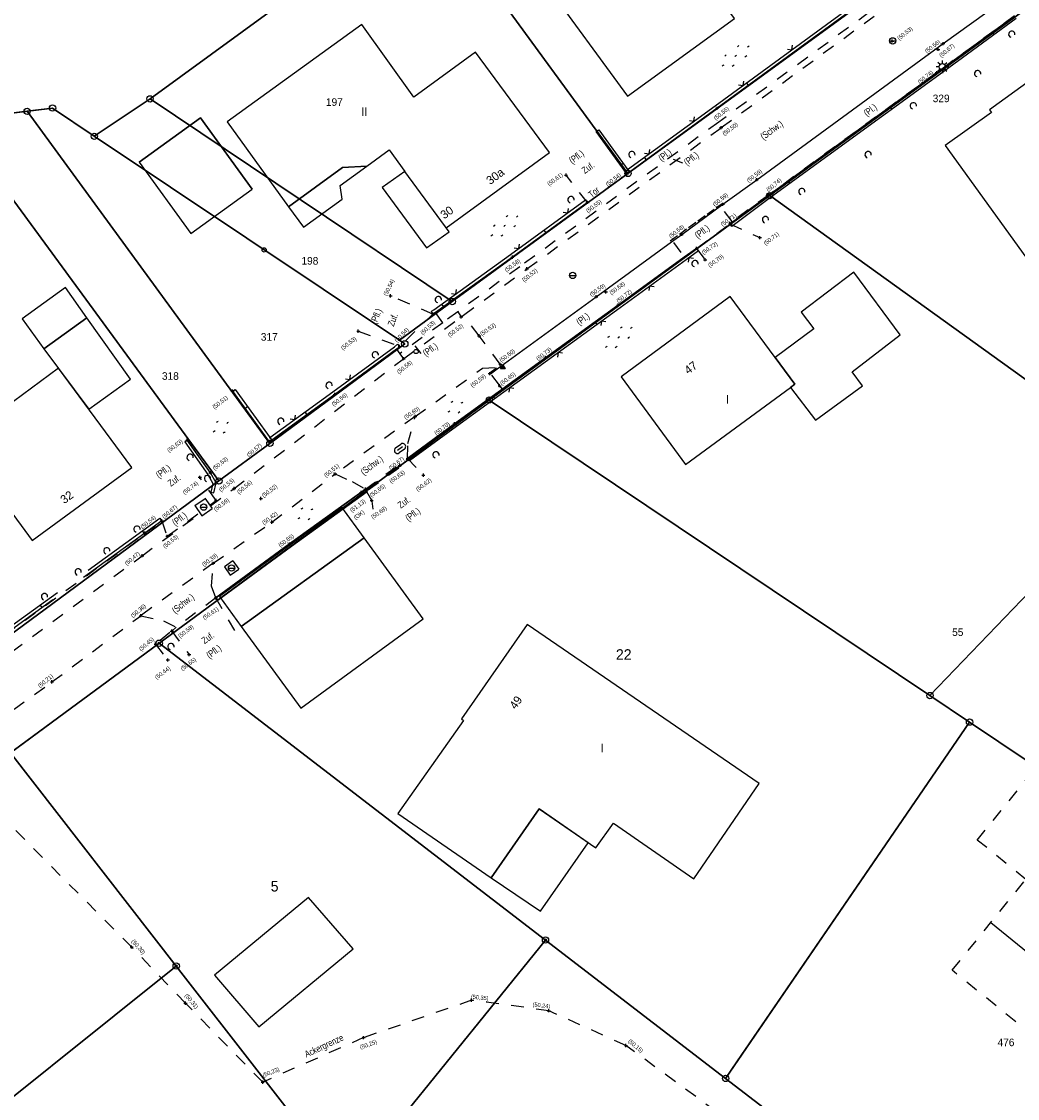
# Model space of a CAD drawing. Extents: x 2408905 to 4819478, y 5786105 to 11573663.
# Tile 28 of 39: x 2409934 to 2410013, y 5786926 to 5787012. Entities that reach past the tile are written whole.
import ezdxf

# ---------------------------------------------------------------- set-up
doc = ezdxf.new("R2010")
doc.units = 0
for name, pattern in [('DASHED_28', [9, 6, -3]), ('DASHED_61', [0.9, 0.7, -0.2]), ('DASHED_70', [2, 1, -1])]:
    doc.linetypes.add(name, pattern=pattern)
for name, color, linetype in [('10', 7, 'Continuous'), ('108', 109, 'Continuous'), ('109', 110, 'Continuous'), ('K100-FLST_GRENZEN', 40, 'Continuous'), ('K105-FLST_NUMMERN', 40, 'Continuous'), ('K125-GEB_LINIEN', 40, 'Continuous'), ('K130-GEB_TEXTE', 40, 'Continuous'), ('K140-EINGER_GEBFL', 40, 'Continuous'), ('K142-EINGER_GEBSYMB', 40, 'Continuous'), ('K145-VERM_PKTE', 7, 'Continuous'), ('STRKAT-TEXTE', 7, 'Continuous'), ('TOP-HOEHENI', 7, 'Continuous'), ('TOP-LINIEN', 7, 'Continuous'), ('TOP-SYMB-STRASSE', 32, 'Continuous'), ('TOP-SYMBOLE', 7, 'Continuous'), ('TOP-TEXTE', 7, 'Continuous')]:
    doc.layers.add(name, color=color, linetype=linetype)
doc.styles.add('SIMPLEX', font='CONTINUOUS')

# ---------------------------------------------------------------- blocks, each defined once
blk = doc.blocks.new('128')
at = {"color": 250, "linetype": 'Continuous'}
blk.add_circle((0, 0), 0.5, dxfattribs=at)
blk = doc.blocks.new('GRENZSTEIN')
at = {"color": 7, "linetype": 'Continuous'}
blk.add_circle((0, 0), 0.75, dxfattribs=at)
blk = doc.blocks.new('251')
at = {"color": 40, "linetype": 'Continuous'}
blk.add_circle((0, 0), 0.175, dxfattribs=at)
blk = doc.blocks.new('1733')
at = {"color": 250, "linetype": 'Continuous'}
blk.add_circle((0, 0), 0.5, dxfattribs=at)
at = {"layer": 'TOP-SYMB-STRASSE', "color": 250}
blk.add_polyline3d([(-0.5, 0, 0), (0.5, 0, 0)], dxfattribs=at)
blk = doc.blocks.new('1702')
at = {"layer": 'TOP-SYMB-STRASSE', "color": 250}
for points in [[(-0.375, -0.215, 0), (0, 0.43, 0), (0.375, -0.215, 0), (-0.375, -0.215, 0)], [(-0.356, -0.215, 0), (0.009, 0.414, 0)], [(0.067, 0.314, 0), (-0.241, -0.215, 0)], [(-0.125, -0.215, 0), (0.125, 0.215, 0)], [(0.183, 0.116, 0), (-0.009, -0.215, 0)], [(0.106, -0.215, 0), (0.241, 0.016, 0)], [(0.299, -0.083, 0), (0.222, -0.215, 0)], [(0.338, -0.215, 0), (0.356, -0.183, 0)]]:
    blk.add_polyline3d(points, dxfattribs=at)
blk = doc.blocks.new('1701')
at = {"color": 30, "linetype": 'Continuous'}
blk.add_circle((0, 0), 0.5, dxfattribs=at)
at = {"layer": 'TOP-SYMB-STRASSE', "color": 30}
for points in [[(-0.5, 0, 0), (-1, 0, 0)], [(-0.355, 0.355, 0), (-0.705, 0.705, 0)], [(0, 0.5, 0), (0, 1, 0)], [(0.355, 0.355, 0), (0.705, 0.705, 0)], [(0.5, 0, 0), (1, 0, 0)], [(-0.355, -0.355, 0), (-0.705, -0.705, 0)], [(0, -0.5, 0), (0, -1, 0)], [(0.355, -0.355, 0), (0.705, -0.705, 0)]]:
    blk.add_polyline3d(points, dxfattribs=at)
blk = doc.blocks.new('168')
at = {"color": 250, "linetype": 'Continuous'}
blk.add_arc((0, 0.001), 1, 318.61027, 221.38965, dxfattribs=at)
blk = doc.blocks.new('179')
at = {"layer": 'TOP-SYMBOLE', "color": 111}
for points in [[(-4, -0.25, 0), (-4, 0.25, 0)], [(-3.5, -0.25, 0), (-3.5, 0.25, 0)], [(-0.25, 2.75, 0), (-0.25, 3.25, 0)], [(0.25, 2.75, 0), (0.25, 3.25, 0)], [(3.5, -0.25, 0), (3.5, 0.25, 0)], [(4, -0.25, 0), (4, 0.25, 0)], [(-0.25, -3.25, 0), (-0.25, -2.75, 0)], [(0.25, -3.25, 0), (0.25, -2.75, 0)]]:
    blk.add_polyline3d(points, dxfattribs=at)
blk = doc.blocks.new('1710')
at = {"color": 123, "linetype": 'Continuous'}
for centre, start, end in [((-0.375, 0), 90, 270), ((0.375, 0), 270, 90)]:
    blk.add_arc(centre, 0.375, start, end, dxfattribs=at)
at = {"layer": 'TOP-SYMB-STRASSE', "color": 123}
for points in [[(-0.375, 0.375, 0), (0.375, 0.375, 0)], [(-0.375, 0, 0), (0.375, 0, 0)], [(0.375, -0.375, 0), (-0.375, -0.375, 0)]]:
    blk.add_polyline3d(points, dxfattribs=at)
blk = doc.blocks.new('1783')
at = {"layer": 'TOP-SYMBOLE', "color": 250}
blk.add_polyline3d([(-1, 1, 0), (0, 0, 0), (1, 1, 0)], dxfattribs=at)
blk = doc.blocks.new('178')
at = {"layer": 'TOP-SYMBOLE', "color": 111}
for points in [[(-7.75, -0.25, 0), (-7.75, 0.25, 0)], [(-7.25, -0.25, 0), (-7.25, 0.25, 0)], [(-4, 2.75, 0), (-4, 3.25, 0)], [(-3.5, 2.75, 0), (-3.5, 3.25, 0)], [(-0.25, -0.25, 0), (-0.25, 0.25, 0)], [(0.25, -0.25, 0), (0.25, 0.25, 0)], [(3.5, 2.75, 0), (3.5, 3.25, 0)], [(4, 2.75, 0), (4, 3.25, 0)], [(7.25, -0.25, 0), (7.25, 0.25, 0)], [(7.75, -0.25, 0), (7.75, 0.25, 0)], [(-4, -3.25, 0), (-4, -2.75, 0)], [(-3.5, -3.25, 0), (-3.5, -2.75, 0)], [(3.5, -3.25, 0), (3.5, -2.75, 0)], [(4, -3.25, 0), (4, -2.75, 0)]]:
    blk.add_polyline3d(points, dxfattribs=at)
blk = doc.blocks.new('247')
at = {"layer": 'TOP-HOEHENI', "color": 250}
for points in [[(-0.375, 0, 0), (0.375, 0, 0)], [(0, -0.375, 0), (0, 0.375, 0)]]:
    blk.add_polyline3d(points, dxfattribs=at)
blk = doc.blocks.new('1')
at = {"linetype": 'Continuous'}
blk.add_circle((0, 0), 0.25, dxfattribs=at)

msp = doc.modelspace()

# ---------------------------------------------------------------- linework, layer by layer
at = {"layer": '108', "color": 250}
for points in [[(2409989.783, 5786927.909, 0), (2409975.521, 5786938.868, 0), (2409944.933, 5786962.373, 0), (2409971.067, 5786981.631, 0), (2410005.96, 5786958.23, 0), (2410009.1, 5786956.124, 0), (2409989.783, 5786927.909, 0)], [(2409944.933, 5786962.373, 0), (2409975.521, 5786938.868, 0), (2409959.777, 5786919.437, 0), (2409946.28, 5786936.809, 0), (2409933.159, 5786953.698, 0), (2409944.933, 5786962.373, 0)], [(2409933.159, 5786953.698, 0), (2409946.28, 5786936.809, 0), (2409926.484, 5786920.955, 0), (2409913.181, 5786938.977, 0), (2409933.159, 5786953.698, 0)], [(2409994.574, 5786898.842, 0), (2409992.52, 5786897.337, 0), (2409989.991, 5786897.039, 0), (2409987.643, 5786898.025, 0), (2409959.777, 5786919.437, 0), (2409975.521, 5786938.868, 0), (2409989.783, 5786927.909, 0), (2410007.251, 5786914.486, 0), (2409994.574, 5786898.842, 0)], [(2409926.484, 5786920.955, 0), (2409946.28, 5786936.809, 0), (2409959.777, 5786919.437, 0), (2409944.445, 5786906.385, 0), (2409941.128, 5786909.078, 0), (2409926.484, 5786920.955, 0)]]:
    msp.add_polyline3d(points, close=True, dxfattribs=at)
at = {"layer": 'K100-FLST_GRENZEN', "color": 250}
for points in [[(2409882.018, 5787002.328), (2409896.797, 5786999.839), (2409928.717, 5787003.789), (2409936.486, 5787004.751), (2409939.794, 5787002.52), (2409944.208, 5787005.482), (2409966.084, 5787021.421), (2409990.003, 5787038.848), (2410013.927, 5787056.278), (2410037.759, 5787073.642), (2410026.295, 5787089.236), (2410032.442, 5787093.708), (2410025.658, 5787103.732), (2409991.49, 5787094.011), (2409977.716, 5787090.092), (2409969.732, 5787087.821), (2409874.792, 5787060.81), (2409881.881, 5787003.434)], [(2409982.05, 5786999.576), (2410005.95, 5787017.003), (2409995.92, 5787030.742), (2409990.003, 5787038.848), (2409966.084, 5787021.421), (2409969.919, 5787016.174)], [(2409944.208, 5787005.482), (2409968.137, 5786989.432), (2409982.05, 5786999.576), (2409969.919, 5787016.174), (2409966.084, 5787021.421)], [(2409993.273, 5786997.821), (2410023.273, 5786976.251), (2410032.96, 5786986.333), (2410040.886, 5786994.581), (2410021.521, 5787018.415)], [(2409939.794, 5787002.52), (2409963.953, 5786986.382), (2409968.137, 5786989.432), (2409944.208, 5787005.482)], [(2409930.41, 5787001.479), (2409930.727, 5787001.047), (2409949.664, 5786975.221), (2409953.698, 5786978.197), (2409934.467, 5787004.501), (2409928.717, 5787003.789)], [(2409934.467, 5787004.501), (2409953.698, 5786978.197), (2409964.381, 5786986.08), (2409963.953, 5786986.382), (2409939.794, 5787002.52), (2409936.486, 5787004.751)], [(2409913.373, 5786988.235), (2409932.378, 5786962.465), (2409949.664, 5786975.221), (2409930.727, 5787001.047)], [(2409971.067, 5786981.631), (2410005.96, 5786958.23), (2410015.853, 5786968.527), (2410023.273, 5786976.251), (2409993.273, 5786997.821)], [(2409930.075, 5786951.425), (2409908.509, 5786935.534), (2409932.567, 5786916.021), (2409941.128, 5786909.078), (2409978.187, 5786878.986), (2409978.366, 5786878.841), (2410003.508, 5786909.867), (2410007.249, 5786914.488), (2409989.783, 5786927.909), (2409990.681, 5786929.221), (2410009.1, 5786956.124), (2410005.96, 5786958.23), (2409971.067, 5786981.631), (2409930.953, 5786952.072)], [(2410005.96, 5786958.23), (2410009.1, 5786956.124), (2410029.762, 5786942.267), (2410037.062, 5786951.306), (2410033.22, 5786954.428), (2410023.721, 5786962.142), (2410015.853, 5786968.527)], [(2410009.1, 5786956.124), (2409990.681, 5786929.221), (2409989.783, 5786927.909), (2410007.251, 5786914.486), (2410029.762, 5786942.267)]]:
    msp.add_lwpolyline(points, close=True, dxfattribs=at)
for points in [[(2409765.696, 5786794.675), (2409770.579, 5786803.092), (2409774.74, 5786810.123), (2409787.6, 5786831.85), (2409802.732, 5786857.417), (2409835.183, 5786881.391), (2409848.826, 5786891.471), (2409908.509, 5786935.534), (2409930.075, 5786951.425), (2409930.953, 5786952.072), (2409971.067, 5786981.631), (2409993.273, 5786997.821), (2410021.521, 5787018.415), (2410048.823, 5787038.318), (2410056.656, 5787044.03), (2410071.174, 5787054.613), (2410099.392, 5787071.492)], [(2410064.629, 5787059.169), (2410054.063, 5787051.465), (2410053.767, 5787051.868), (2410029.844, 5787034.424), (2410005.95, 5787017.003), (2409982.05, 5786999.576), (2409968.137, 5786989.432), (2409963.953, 5786986.382), (2409964.381, 5786986.08), (2409953.698, 5786978.197), (2409949.664, 5786975.221), (2409932.378, 5786962.465), (2409915.09, 5786949.708), (2409896.994, 5786936.355), (2409878.896, 5786923), (2409859.993, 5786909.051), (2409859.189, 5786908.457), (2409837.872, 5786892.728), (2409825.403, 5786883.527), (2409810.118, 5786872.25), (2409797.001, 5786862.569), (2409792.645, 5786855.189), (2409765.264, 5786808.718)]]:
    msp.add_lwpolyline(points, dxfattribs=at)
at = {"layer": 'K125-GEB_LINIEN', "color": 250}
for points in [[(2409975.432, 5787014.697), (2409982.004, 5787005.703), (2409990.486, 5787011.847), (2409990.192, 5787012.251), (2409995.819, 5787016.326), (2409996.112, 5787015.921), (2409996.411, 5787016.138), (2409990.884, 5787023.762), (2409980.993, 5787016.615), (2409979.99, 5787017.985)], [(2409964.386, 5786999.73), (2409962.595, 5786998.454), (2409966.087, 5786993.682), (2409967.884, 5786994.952), (2409967.661, 5786995.257), (2409975.827, 5787001.24), (2409969.983, 5787009.183), (2409965.104, 5787005.61), (2409960.971, 5787011.361), (2409950.317, 5787003.652), (2409955.183, 5786996.94), (2409959.455, 5787000.036), (2409961.38, 5787000.162), (2409963.143, 5787001.444)], [(2410007.177, 5787001.778), (2410013.563, 5786992.947), (2410013.668, 5786993.023), (2410014.209, 5786992.292), (2410017.463, 5786994.636), (2410016.93, 5786995.376), (2410018.698, 5786996.656), (2410016.618, 5786999.472), (2410019.649, 5787001.663), (2410015.165, 5787007.857), (2410010.674, 5787004.615), (2410010.826, 5787004.399)], [(2409947.446, 5786994.808), (2409952.297, 5786998.323), (2409948.21, 5787003.982), (2409943.345, 5787000.471)], [(2409955.183, 5786996.94), (2409956.363, 5786995.312), (2409959.432, 5786997.548), (2409959.262, 5786998.621), (2409961.38, 5787000.162), (2409959.455, 5787000.036)], [(2409964.386, 5786999.73), (2409962.595, 5786998.454), (2409966.087, 5786993.682), (2409967.884, 5786994.952)], [(2409994.916, 5786982.63), (2409996.9, 5786980.028), (2410000.61, 5786982.766), (2409999.791, 5786983.871), (2410003.594, 5786986.79), (2409999.927, 5786991.752), (2409995.772, 5786988.603), (2409996.77, 5786987.272), (2409993.711, 5786985.006), (2409995.273, 5786982.891)], [(2409934.082, 5786988.073), (2409935.796, 5786985.681), (2409939.214, 5786988.142), (2409937.509, 5786990.554)], [(2409994.916, 5786982.63), (2409995.273, 5786982.891), (2409990.152, 5786989.822), (2409981.516, 5786983.461), (2409986.617, 5786976.521)], [(2409939.214, 5786988.142), (2409935.796, 5786985.681), (2409939.352, 5786980.901), (2409942.657, 5786983.275)], [(2409929.096, 5786978.355), (2409934.886, 5786970.512), (2409942.755, 5786976.294), (2409936.954, 5786984.148)], [(2409949.699, 5786966.075), (2409951.432, 5786963.698), (2409961.161, 5786970.723), (2409959.405, 5786973.15)], [(2409956.146, 5786957.226), (2409965.835, 5786964.301), (2409961.161, 5786970.723), (2409951.432, 5786963.698)], [(2409974.07, 5786963.857), (2409968.878, 5786956.378), (2409969.027, 5786956.264), (2409963.816, 5786948.883), (2409971.231, 5786943.796), (2409975.024, 5786949.248), (2409979.518, 5786946.16), (2409980.894, 5786948.114), (2409987.27, 5786943.704), (2409992.452, 5786951.27)], [(2409971.231, 5786943.796), (2409975.137, 5786941.144), (2409978.911, 5786946.578), (2409975.024, 5786949.248)], [(2409949.315, 5786936.097), (2409952.822, 5786931.991), (2409960.296, 5786938.173), (2409956.763, 5786942.243)]]:
    msp.add_lwpolyline(points, close=True, dxfattribs=at)
for points in [[(2409943.345, 5787000.471), (2409948.21, 5787003.982), (2409952.297, 5786998.323)], [(2409943.345, 5787000.471), (2409947.446, 5786994.808)], [(2409947.446, 5786994.808), (2409952.297, 5786998.323)]]:
    msp.add_lwpolyline(points, dxfattribs=at)
at = {"layer": 'K140-EINGER_GEBFL', "color": 250, "linetype": 'DASHED_70'}
for points in [[(2410009.713, 5786946.79), (2410014.402, 5786952.568), (2410021.865, 5786947.563), (2410016.963, 5786941.521), (2410013.867, 5786944.039), (2410013.56, 5786943.661)], [(2410013.867, 5786944.039), (2410022.005, 5786937.419), (2410015.859, 5786929.863), (2410007.721, 5786936.483)]]:
    msp.add_lwpolyline(points, close=True, dxfattribs=at)
at = {"layer": 'K142-EINGER_GEBSYMB', "color": 250}
msp.add_polyline3d([(2410010.794, 5786940.261, 0), (2410018.932, 5786933.641, 0)], dxfattribs=at)
at = {"layer": 'STRKAT-TEXTE', "color": 250, "linetype": 'DASHED_61'}
for points in [[(2409985.394, 5786994.243, 0), (2409989.502, 5786997.207, 0)], [(2409971.632, 5786984.147, 0), (2409971.142, 5786983.777, 0)]]:
    msp.add_polyline3d(points, dxfattribs=at)
at = {"layer": 'TOP-LINIEN', "color": 250, "linetype": 'DASHED_70'}
for p, q in [((2410007.598, 5787017.02, 50.481), (2409989.235, 5787003.642, 50.503)), ((2409989.434, 5787003.201, 50.496), (2410007.992, 5787016.727, 50.474)), ((2410012.656, 5787012.051, 50.715), (2410006.511, 5787007.563, 50.735)), ((2410006.511, 5787007.563, 50.735), (2409993.181, 5786997.865, 50.737)), ((2409989.235, 5787003.642, 50.503), (2409973.482, 5786992.181, 50.522)), ((2409974.053, 5786992.016, 50.515), (2409989.434, 5787003.201, 50.496)), ((2409979.542, 5787002.885, 50.603), (2409981.958, 5786999.533, 50.537)), ((2409978.842, 5786997.282, 50.553), (2409977.145, 5786999.451, 50.613)), ((2409978.842, 5786997.282, 50.553), (2409981.958, 5786999.533, 50.537)), ((2409993.181, 5786997.865, 50.737), (2409990.294, 5786995.757, 50.725)), ((2409990.294, 5786995.757), (2409989.46, 5786996.895)), ((2409987.489, 5786993.638, 50.721), (2409990.128, 5786995.58, 50.706)), ((2409990.294, 5786995.757, 50.725), (2409990.128, 5786995.58, 50.709)), ((2409990.128, 5786995.58, 50.709), (2409992.504, 5786994.496, 50.713)), ((2409985.658, 5786994.118, 50.681), (2409986.509, 5786992.947, 50.711)), ((2409987.489, 5786993.638, 50.724), (2409988.169, 5786992.743, 50.701)), ((2409973.482, 5786992.181, 50.522), (2409968.574, 5786988.623, 50.528)), ((2409969.039, 5786988.358, 50.521), (2409974.053, 5786992.016, 50.515)), ((2409966.61, 5786988.441, 50.529), (2409963.257, 5786989.88, 50.538)), ((2409966.61, 5786988.441, 50.529), (2409963.967, 5786985.876, 50.541)), ((2409967.383, 5786987.753, 50.525), (2409966.818, 5786988.558, 50.557)), ((2409968.574, 5786988.623), (2409967.383, 5786987.753)), ((2409968.574, 5786988.623, 50.528), (2409968.843, 5786988.212, 50.521)), ((2409968.843, 5786988.212, 50.521), (2409969.039, 5786988.358, 50.521)), ((2409970.268, 5786986.713, 50.554), (2409969.039, 5786988.358, 50.539)), ((2409967.383, 5786987.753), (2409963.991, 5786985.303)), ((2409964.285, 5786984.907), (2409968.843, 5786988.212)), ((2409960.695, 5786987.09, 50.533), (2409963.967, 5786985.876, 50.541)), ((2409971.94, 5786984.465, 50.623), (2409970.268, 5786986.713, 50.554)), ((2409950.874, 5786974.629, 50.56), (2409964.285, 5786984.907, 50.562)), ((2409963.726, 5786985.658, 50.554), (2409963.991, 5786985.303, 50.556)), ((2409963.991, 5786985.303), (2409964.285, 5786984.907)), ((2409965.199, 5786980.332, 50.598), (2409970.534, 5786984.155, 50.563)), ((2409970.534, 5786984.155, 50.563), (2409971.611, 5786984.224, 50.598)), ((2409971.247, 5786983.604, 50.624), (2409971.874, 5786982.756, 50.654)), ((2409971.874, 5786982.756, 50.654), (2409972.09, 5786982.485, 50.72)), ((2409965.199, 5786980.332, 50.599), (2409958.861, 5786975.775, 50.51)), ((2409964.631, 5786978.185, 50.656), (2409965.198, 5786980.332, 50.588)), ((2409948.988, 5786975.875, 50.527), (2409947.157, 5786978.462, 50.632)), ((2409964.603, 5786977.009, 50.657), (2409964.631, 5786978.185, 50.656)), ((2409961.262, 5786974.569, 50.653), (2409964.604, 5786977.009, 50.668)), ((2409961.401, 5786974.615, 50.641), (2409963.983, 5786976.46, 50.625)), ((2409961.471, 5786974.517, 50.641), (2409964.053, 5786976.362, 50.625)), ((2409963.983, 5786976.46, 50.625), (2409964.053, 5786976.362, 50.625)), ((2409964.604, 5786977.009, 50.668), (2409965.848, 5786975.681, 50.622)), ((2409949.447, 5786973.682, 50.583), (2409948.147, 5786975.514, 50.734)), ((2409949.435, 5786975.069, 50.534), (2409948.988, 5786975.875, 50.527)), ((2409953.86, 5786971.964, 50.421), (2409958.861, 5786975.775, 50.51)), ((2409958.861, 5786975.775, 50.51), (2409960.203, 5786975.177, 50.551)), ((2409949, 5786973.26, 50.568), (2409950.874, 5786974.629, 50.56)), ((2409949.256, 5786974.273, 50.568), (2409949.435, 5786975.069, 50.534)), ((2409960.203, 5786975.177, 50.551), (2409961.262, 5786974.569, 50.653)), ((2409961.401, 5786974.615, 50.641), (2409961.471, 5786974.517, 50.641)), ((2409947.757, 5786973.276, 50.633), (2409948.582, 5786973.849, 50.638)), ((2409949.15, 5786973.048, 50.543), (2409948.582, 5786973.849, 50.638)), ((2409961.76, 5786973.685, 50.675), (2409961.262, 5786974.569, 50.653)), ((2409947.757, 5786973.276, 50.633), (2409948.314, 5786972.453, 50.531)), ((2409948.314, 5786972.453, 50.531), (2409949.15, 5786973.048, 50.543)), ((2409948.956, 5786973.322, 50.576), (2409949.447, 5786973.682, 50.583)), ((2409943.579, 5786969.301, 50.468), (2409948.175, 5786972.658, 50.526)), ((2409943.793, 5786971.089, 50.539), (2409945.14, 5786972.067, 50.673)), ((2409945.139, 5786972.068, 50.662), (2409945.569, 5786970.843, 50.517)), ((2409945.569, 5786970.843, 50.517), (2409948.133, 5786972.721, 50.553)), ((2409949.213, 5786968.706, 50.393), (2409953.86, 5786971.964, 50.421)), ((2409932.695, 5786963.018, 50.345), (2409943.793, 5786971.089, 50.539)), ((2409926.847, 5786956.96, 50.275), (2409943.579, 5786969.301, 50.468)), ((2409949.213, 5786968.706, 50.397), (2409943.471, 5786964.555, 50.36)), ((2409949.084, 5786966.901, 50.518), (2409949.213, 5786968.706, 50.397)), ((2409950.766, 5786968.893, 50.436), (2409950.093, 5786968.434, 50.435)), ((2409950.766, 5786968.893, 50.436), (2409951.235, 5786968.235, 50.494)), ((2409950.093, 5786968.434, 50.435), (2409950.562, 5786967.776, 50.493)), ((2409950.562, 5786967.776, 50.493), (2409951.235, 5786968.235, 50.494)), ((2409949.416, 5786965.971, 50.614), (2409949.084, 5786966.901, 50.518)), ((2409949.416, 5786965.971, 50.61), (2409946.281, 5786963.638, 50.572)), ((2409950.934, 5786963.375, 50.68), (2409949.416, 5786965.971, 50.61)), ((2409936.442, 5786959.312, 50.208), (2409943.471, 5786964.555, 50.36)), ((2409943.471, 5786964.555, 50.36), (2409945.26, 5786964.135, 50.461)), ((2409945.26, 5786964.135, 50.461), (2409946.281, 5786963.638, 50.572)), ((2409946.281, 5786963.638, 50.572), (2409945.932, 5786963.34, 50.58)), ((2409945.783, 5786963.211, 50.512), (2409944.649, 5786962.309, 50.437)), ((2409945.932, 5786963.34, 50.58), (2409947.303, 5786961.474, 50.649)), ((2409944.649, 5786962.309, 50.437), (2409945.618, 5786961.047, 50.427)), ((2409930.188, 5786954.813, 50.171), (2409936.442, 5786959.312, 50.208)), ((2409942.748, 5786938.32, 50.296), (2409930.247, 5786950.872, 50.16)), ((2409947.01, 5786933.867, 50.312), (2409942.748, 5786938.32, 50.296)), ((2409953.128, 5786927.614, 50.234), (2409947.01, 5786933.867, 50.312)), ((2409969.674, 5786934.104, 50.354), (2409961.121, 5786931.141, 50.252)), ((2409975.78, 5786933.27, 50.237), (2409969.674, 5786934.104, 50.354)), ((2409981.894, 5786930.514, 50.148), (2409975.78, 5786933.27, 50.237)), ((2409961.121, 5786931.141, 50.252), (2409953.128, 5786927.614, 50.234)), ((2409990.642, 5786924.104, 50.176), (2409981.894, 5786930.514, 50.148))]:
    msp.add_line(p, q, dxfattribs=at)
at = {"layer": 'TOP-LINIEN', "color": 250}
for p, q in [((2409988.96, 5787004.939), (2410000.11, 5787013.079)), ((2410007.009, 5787009.853, 50.557), (2410011.486, 5787013.085, 50.567)), ((2409989.107, 5787004.737, 50.558), (2410000.257, 5787012.877, 50.584)), ((2410000.257, 5787012.877), (2409989.107, 5787004.737)), ((2410006.511, 5787007.563), (2410012.656, 5787012.051)), ((2410012.803, 5787011.849), (2410006.658, 5787007.361)), ((2410010.88, 5787010.754), (2410011.03, 5787010.554)), ((2409992.244, 5786999.079, 50.588), (2410007.009, 5787009.853, 50.557)), ((2409993.181, 5786997.865), (2410006.511, 5787007.563)), ((2410006.658, 5787007.361), (2409993.329, 5786997.664)), ((2409991.425, 5787006.738), (2409991.572, 5787006.537)), ((2409981.958, 5786999.533, 50.541), (2409989.107, 5787004.737, 50.558)), ((2409982.014, 5786999.881), (2409988.96, 5787004.939)), ((2409989.107, 5787004.737), (2409982.161, 5786999.679)), ((2410002.799, 5787004.863), (2410002.949, 5787004.663)), ((2409979.542, 5787002.885), (2409979.745, 5787003.031)), ((2409981.958, 5786999.533), (2409979.542, 5787002.885)), ((2409979.745, 5787003.031), (2409982.161, 5786999.679)), ((2409981.455, 5787000.231), (2409981.658, 5787000.377)), ((2409983.343, 5787000.849), (2409983.49, 5787000.647)), ((2409982.161, 5786999.679), (2409981.958, 5786999.533)), ((2409981.958, 5786999.533), (2409981.958, 5786999.533)), ((2409982.161, 5786999.679), (2409982.014, 5786999.881)), ((2409989.562, 5786997.131, 50.594), (2409992.244, 5786999.079, 50.588)), ((2409994.712, 5786998.979), (2409994.862, 5786998.779)), ((2409990.128, 5786995.58), (2409993.181, 5786997.865)), ((2409993.329, 5786997.664), (2409990.278, 5786995.38)), ((2409972.75, 5786993.153), (2409978.695, 5786997.484)), ((2409972.897, 5786992.951, 50.58), (2409978.842, 5786997.282, 50.553)), ((2409978.842, 5786997.282), (2409972.897, 5786992.951)), ((2409978.695, 5786997.484), (2409978.842, 5786997.282)), ((2409978.842, 5786997.282), (2409978.842, 5786997.282)), ((2409988.746, 5786996.536, 50.589), (2409989.562, 5786997.131, 50.594)), ((2409986.307, 5786994.751, 50.58), (2409988.746, 5786996.536, 50.589)), ((2409975.393, 5786995.078), (2409975.54, 5786994.876)), ((2409990.278, 5786995.38), (2409990.128, 5786995.58)), ((2409990.128, 5786995.58), (2409990.128, 5786995.58)), ((2409985.504, 5786994.167, 50.587), (2409986.307, 5786994.751, 50.58)), ((2409979.539, 5786989.817, 50.583), (2409985.504, 5786994.167, 50.587)), ((2409987.489, 5786993.638, 50.724), (2409986.509, 5786992.947, 50.711)), ((2409986.509, 5786992.947), (2409987.489, 5786993.638)), ((2409987.633, 5786993.434), (2409986.654, 5786992.744)), ((2409987.489, 5786993.638), (2409987.633, 5786993.434)), ((2409966.683, 5786988.769), (2409972.75, 5786993.153)), ((2409966.818, 5786988.558, 50.557), (2409972.897, 5786992.951, 50.58)), ((2409972.897, 5786992.951), (2409966.818, 5786988.558)), ((2409986.509, 5786992.947, 50.711), (2409981.274, 5786989.146, 50.724)), ((2409981.274, 5786989.146), (2409986.509, 5786992.947)), ((2409986.654, 5786992.744), (2409981.421, 5786988.944)), ((2409967.295, 5786989.211), (2409967.442, 5786989.009)), ((2409971.691, 5786984.095, 50.595), (2409979.539, 5786989.817, 50.583)), ((2409981.274, 5786989.146, 50.724), (2409975.524, 5786984.976, 50.732)), ((2409975.524, 5786984.976), (2409981.274, 5786989.146)), ((2409966.487, 5786988.659), (2409966.683, 5786988.769)), ((2409966.61, 5786988.441), (2409966.487, 5786988.659)), ((2409966.61, 5786988.441, 50.529), (2409966.818, 5786988.558, 50.557)), ((2409966.818, 5786988.558), (2409966.61, 5786988.441)), ((2409981.421, 5786988.944), (2409975.671, 5786984.774)), ((2409979.443, 5786987.818), (2409979.591, 5786987.617)), ((2409958.683, 5786982.285), (2409963.568, 5786985.852)), ((2409963.568, 5786985.852), (2409963.799, 5786986.061)), ((2409963.726, 5786985.658, 50.554), (2409963.967, 5786985.876, 50.541)), ((2409963.967, 5786985.876), (2409963.726, 5786985.658)), ((2409963.799, 5786986.061), (2409963.967, 5786985.876)), ((2409963.967, 5786985.876), (2409963.967, 5786985.876)), ((2409958.83, 5786982.083, 50.562), (2409963.726, 5786985.658, 50.554)), ((2409963.726, 5786985.658), (2409958.83, 5786982.083)), ((2409975.524, 5786984.976, 50.732), (2409968.319, 5786979.75, 50.699)), ((2409972.09, 5786982.485), (2409975.524, 5786984.976)), ((2409975.671, 5786984.774), (2409968.467, 5786979.548)), ((2409971.176, 5786983.707, 50.587), (2409971.691, 5786984.095, 50.598)), ((2409950.732, 5786982.332), (2409950.935, 5786982.479)), ((2409950.732, 5786982.332, 50.507), (2409953.643, 5786978.311, 50.572)), ((2409953.643, 5786978.311), (2409950.732, 5786982.332)), ((2409950.935, 5786982.479), (2409953.846, 5786978.458)), ((2409953.698, 5786978.66), (2409958.683, 5786982.285)), ((2409968.319, 5786979.75), (2409972.09, 5786982.485)), ((2409953.643, 5786978.311, 50.572), (2409958.83, 5786982.083, 50.562)), ((2409958.83, 5786982.083), (2409953.846, 5786978.458)), ((2409971.348, 5786981.947), (2409971.496, 5786981.745)), ((2409951.718, 5786980.97), (2409951.921, 5786981.117)), ((2409956.464, 5786980.672), (2409956.633, 5786980.485)), ((2409968.319, 5786979.75, 50.699), (2409964.604, 5786977.009, 50.668)), ((2409964.604, 5786977.009), (2409968.319, 5786979.75)), ((2409968.467, 5786979.548), (2409964.752, 5786976.808)), ((2409953.846, 5786978.458), (2409953.643, 5786978.311)), ((2409953.643, 5786978.311), (2409953.643, 5786978.311)), ((2409953.846, 5786978.458), (2409953.698, 5786978.66)), ((2409964.752, 5786976.808), (2409964.604, 5786977.009)), ((2409964.604, 5786977.009), (2409964.604, 5786977.009)), ((2409955.256, 5786970.235), (2409961.262, 5786974.569)), ((2409961.264, 5786974.566, 50.659), (2409955.258, 5786970.232, 50.651)), ((2409961.408, 5786974.366), (2409955.403, 5786970.033)), ((2409961.262, 5786974.569), (2409961.408, 5786974.366)), ((2409943.601, 5786971.259), (2409943.748, 5786971.057)), ((2409955.845, 5786970.66), (2409955.992, 5786970.458)), ((2409949.416, 5786965.971), (2409955.256, 5786970.235)), ((2409955.258, 5786970.232, 50.651), (2409949.418, 5786965.968, 50.616)), ((2409955.403, 5786970.033), (2409949.563, 5786965.769)), ((2409935.499, 5786965.397), (2409935.646, 5786965.195)), ((2409949.563, 5786965.769), (2409949.416, 5786965.971)), ((2409949.416, 5786965.971), (2409949.416, 5786965.971))]:
    msp.add_line(p, q, dxfattribs=at)
at = {"layer": 'TOP-LINIEN', "color": 250, "linetype": 'DASHED_28'}
for p, q in [((2409947.157, 5786978.462), (2409946.953, 5786978.318)), ((2409946.953, 5786978.318), (2409948.776, 5786975.742)), ((2409948.988, 5786975.875), (2409947.157, 5786978.462)), ((2409948.776, 5786975.742), (2409949.17, 5786975.031)), ((2409949.435, 5786975.069), (2409948.988, 5786975.875)), ((2409949.17, 5786975.031), (2409949.012, 5786974.328)), ((2409949.256, 5786974.273), (2409949.435, 5786975.069)), ((2409949.012, 5786974.328), (2409949.256, 5786974.273)), ((2409949.256, 5786974.273), (2409949.256, 5786974.273)), ((2409943.646, 5786971.291), (2409944.993, 5786972.269)), ((2409945.14, 5786972.067), (2409943.793, 5786971.089)), ((2409944.993, 5786972.269), (2409945.14, 5786972.067)), ((2409945.14, 5786972.067), (2409945.14, 5786972.067)), ((2409932.009, 5786962.872), (2409943.646, 5786971.291)), ((2409943.793, 5786971.089), (2409932.156, 5786962.669))]:
    msp.add_line(p, q, dxfattribs=at)
at = {"layer": 'TOP-TEXTE', "color": 250}
for points in [[(2409986.387, 5787000.384, 0), (2409985.655, 5787000.681, 0)], [(2409965.666, 5786985.312, 0), (2409965.202, 5786985.931, 0)], [(2409961.867, 5786972.994, 0), (2409961.783, 5786973.633, 0)]]:
    msp.add_polyline3d(points, dxfattribs=at)

# ---------------------------------------------------------------- block references
at = {"color": 250, "xscale": 0.333, "yscale": 0.333}
for p in [(2409944.933, 5786962.373), (2409975.521, 5786938.868), (2409946.28, 5786936.809)]:
    msp.add_blockref('1', p, dxfattribs=at)
at = {"layer": '10', "color": 250, "xscale": 0.333, "yscale": 0.333}
for p in [(2409971.067, 5786981.631), (2409944.933, 5786962.373), (2410005.96, 5786958.23), (2410009.1, 5786956.124), (2409975.521, 5786938.868), (2409946.28, 5786936.809), (2409989.783, 5786927.909)]:
    msp.add_blockref('GRENZSTEIN', p, dxfattribs=at)
at = {"layer": '108', "color": 250, "xscale": 0.333, "yscale": 0.333}
for p in [(2409944.933, 5786962.373), (2409944.933, 5786962.373), (2409975.521, 5786938.868), (2409975.521, 5786938.868), (2409975.521, 5786938.868), (2409946.28, 5786936.809), (2409946.28, 5786936.809), (2409946.28, 5786936.809)]:
    msp.add_blockref('GRENZSTEIN', p, dxfattribs=at)
at = {"layer": 'K100-FLST_GRENZEN', "color": 250, "xscale": 0.333, "yscale": 0.333}
for name, p in [('GRENZSTEIN', (2409944.208, 5787005.482)), ('GRENZSTEIN', (2409934.467, 5787004.501)), ('GRENZSTEIN', (2409936.486, 5787004.751)), ('GRENZSTEIN', (2409939.794, 5787002.52)), ('GRENZSTEIN', (2409982.05, 5786999.576)), ('GRENZSTEIN', (2409993.273, 5786997.821)), ('GRENZSTEIN', (2409968.137, 5786989.432)), ('251', (2409963.953, 5786986.382)), ('GRENZSTEIN', (2409964.381, 5786986.08)), ('GRENZSTEIN', (2409971.067, 5786981.631)), ('GRENZSTEIN', (2409953.698, 5786978.197)), ('GRENZSTEIN', (2409949.664, 5786975.221)), ('GRENZSTEIN', (2410005.96, 5786958.23)), ('GRENZSTEIN', (2410009.1, 5786956.124)), ('GRENZSTEIN', (2409989.783, 5786927.909))]:
    msp.add_blockref(name, p, dxfattribs=at)
at = {"layer": 'K145-VERM_PKTE', "color": 250, "xscale": 0.333, "yscale": 0.333}
for p in [(2409953.245, 5786993.521), (2409965.273, 5786985.474)]:
    msp.add_blockref('128', p, dxfattribs=at)
at = {"layer": 'TOP-HOEHENI', "color": 250, "xscale": 0.333, "yscale": 0.333}
for p in [(2410002.978, 5787010.063), (2410007.009, 5787009.853, 50.557), (2410006.609, 5787009.402, 50.665), (2410006.511, 5787007.563, 50.735), (2409989.107, 5787004.737, 50.554), (2409989.434, 5787003.201, 50.498), (2409977.145, 5786999.451, 50.613), (2409981.958, 5786999.533, 50.537), (2409992.244, 5786999.079, 50.588), (2409993.181, 5786997.865, 50.737), (2409978.842, 5786997.282, 50.553), (2409989.562, 5786997.131, 50.594), (2409990.128, 5786995.58, 50.709), (2409986.307, 5786994.751, 50.58), (2409992.504, 5786994.496, 50.713), (2409987.489, 5786993.638, 50.724), (2409972.897, 5786992.951, 50.58), (2409988.169, 5786992.743, 50.701), (2409974.053, 5786992.016, 50.516), (2409963.257, 5786989.88, 50.538), (2409979.539, 5786989.817, 50.586), (2409980.304, 5786990.206, 50.683), (2409981.274, 5786989.146, 50.724), (2409966.61, 5786988.441, 50.529), (2409968.843, 5786988.212, 50.519), (2409960.695, 5786987.09, 50.533), (2409970.268, 5786986.713, 50.532), (2409963.967, 5786985.876, 50.541), (2409964.285, 5786984.907, 50.562), (2409975.524, 5786984.976, 50.732), (2409971.94, 5786984.465, 50.601), (2409971.108, 5786983.72), (2409950.732, 5786982.332, 50.507), (2409971.89, 5786982.767, 50.65), (2409958.83, 5786982.083, 50.562), (2409965.199, 5786980.332, 50.599), (2409968.319, 5786979.75, 50.699), (2409947.157, 5786978.462, 50.632), (2409953.643, 5786978.311, 50.572), (2409963.983, 5786976.46, 50.625), (2409964.604, 5786977.009, 50.668), (2409948.147, 5786975.514, 50.736), (2409948.988, 5786975.875, 50.527), (2409958.861, 5786975.775, 50.51), (2409965.848, 5786975.681, 50.622), (2409949.435, 5786975.069, 50.534), (2409950.874, 5786974.629, 50.56), (2409961.262, 5786974.569, 50.653), (2409949.447, 5786973.682, 50.585), (2409952.988, 5786973.837, 50.516), (2409960.922, 5786974.316, 51.128), (2409961.76, 5786973.685, 50.675), (2409945.14, 5786972.067, 50.673), (2409953.86, 5786971.964, 50.421), (2409943.793, 5786971.089, 50.539), (2409945.57, 5786970.842, 50.528), (2409955.256, 5786970.235, 50.645), (2409943.579, 5786969.301, 50.468), (2409949.213, 5786968.706, 50.393), (2409949.416, 5786965.971, 50.61), (2409943.471, 5786964.555, 50.36), (2409945.932, 5786963.34, 50.58), (2409944.648, 5786962.308, 50.453), (2409945.617, 5786961.046, 50.443), (2409947.303, 5786961.474, 50.649), (2409936.442, 5786959.312, 50.208), (2409942.748, 5786938.32, 50.296), (2409947.01, 5786933.867, 50.312), (2409969.674, 5786934.104, 50.354), (2409975.78, 5786933.27, 50.237), (2409961.121, 5786931.141, 50.252), (2409981.894, 5786930.514, 50.148), (2409953.128, 5786927.614, 50.234)]:
    msp.add_blockref('247', p, dxfattribs=at)
at = {"layer": 'TOP-SYMB-STRASSE', "color": 250, "xscale": 0.5, "yscale": 0.5}
for name, p in [('1733', (2410003.015, 5787010.076, 50.53)), ('1701', (2410006.95, 5787008.021, 50.725)), ('1733', (2409977.678, 5786991.499, 50.566)), ('1702', (2409972.145, 5786984.214, 50.706)), ('1733', (2409948.448, 5786973.153, 50.595)), ('1733', (2409950.662, 5786968.329, 50.463))]:
    msp.add_blockref(name, p, dxfattribs=at)
at = {"layer": 'TOP-SYMB-STRASSE', "color": 250, "xscale": 0.6659999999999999, "yscale": 0.6659999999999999, "rotation": 36.13099999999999}
msp.add_blockref('1710', (2409964, 5786977.8), dxfattribs=at)
at = {"layer": 'TOP-SYMBOLE', "color": 250}
for name, p, xscale, yscale, rotation in [('168', (2410012.443, 5787010.6), 0.25, 0.25, 31.99999999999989), ('178', (2409990.57, 5787008.882), 0.166, 0.166, 216.495), ('1783', (2409995.035, 5787009.375), 0.25, 0.25, 36.131), ('168', (2410009.742, 5787007.479), 0.25, 0.25, 31.99999999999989), ('1783', (2409991.16, 5787006.546), 0.25, 0.25, 36.131), ('168', (2410004.651, 5787004.934), 0.25, 0.25, 31.99999999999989), ('1783', (2409987.269, 5787003.708), 0.25, 0.25, 36.061), ('168', (2409982.362, 5787001.074), 0.25, 0.25, 31.99999999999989), ('1783', (2409983.719, 5787001.123), 0.25, 0.25, 36.061), ('168', (2410001.065, 5787001.06), 0.25, 0.25, 31.99999999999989), ('168', (2409995.819, 5786998.138), 0.25, 0.25, 31.99999999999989), ('168', (2409977.543, 5786997.499), 0.25, 0.25, 31.99999999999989), ('1783', (2409977.277, 5786996.451), 0.25, 0.25, 36.074), ('178', (2409972.28, 5786995.421), 0.166, 0.166, 37), ('168', (2409992.941, 5786995.912), 0.25, 0.25, 31.99999999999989), ('1783', (2409973.399, 5786993.626), 0.25, 0.25, 36.074), ('1783', (2409986.883, 5786992.905), 0.25, 0.25, 215.188), ('168', (2409987.363, 5786992.438), 0.25, 0.25, 31.99999999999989), ('1783', (2409983.769, 5786990.648), 0.25, 0.25, 215.982), ('1783', (2409968.421, 5786990.025), 0.25, 0.25, 35.854), ('168', (2409967.037, 5786989.584), 0.25, 0.25, 31.99999999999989), ('1783', (2409979.945, 5786987.873), 0.25, 0.25, 215.95), ('178', (2409981.327, 5786986.599), 0.166, 0.166, 37), ('168', (2409962.045, 5786985.214), 0.25, 0.25, 31.99999999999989), ('1783', (2409976.514, 5786985.386), 0.25, 0.25, 215.95), ('168', (2409958.383, 5786982.79), 0.25, 0.25, 31.99999999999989), ('1783', (2409960.028, 5786983.267), 0.25, 0.25, 36.136), ('1783', (2409972.677, 5786982.602), 0.25, 0.25, 215.954), ('179', (2409968.404, 5786981.065), 0.166, 0.166, 34.32700000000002), ('179', (2409949.821, 5786979.487), 0.166, 0.166, 32.32700000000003), ('168', (2409954.563, 5786979.945), 0.25, 0.25, 31.99999999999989), ('1783', (2409955.66, 5786980.087), 0.25, 0.25, 36.02999999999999), ('168', (2409947.377, 5786977.095), 0.25, 0.25, 31.99999999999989), ('168', (2409966.853, 5786977.289), 0.25, 0.25, 31.99999999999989), ('168', (2409948.757, 5786975.419), 0.25, 0.25, 31.99999999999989), ('179', (2409956.526, 5786972.616), 0.166, 0.166, 34.32700000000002), ('168', (2409943.175, 5786971.41), 0.25, 0.25, 31.99999999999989), ('168', (2409940.786, 5786969.693), 0.25, 0.25, 31.99999999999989), ('168', (2409938.515, 5786968.014), 0.25, 0.25, 31.99999999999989), ('168', (2409935.85, 5786966.059), 0.25, 0.25, 31.99999999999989), ('168', (2409945.861, 5786962.111), 0.25, 0.25, 31.99999999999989)]:
    msp.add_blockref(name, p, dxfattribs=dict(at, xscale=xscale, yscale=yscale, rotation=rotation))

# ---------------------------------------------------------------- texts
at = {"layer": '109', "color": 250, "linetype": 'Continuous', "style": 'SIMPLEX'}
for s, p in [('22', (2409981.098, 5786961.065)), ('5', (2409953.762, 5786942.711))]:
    msp.add_text(s, height=0.833, dxfattribs=at).set_placement(p)
at = {"layer": 'K105-FLST_NUMMERN', "color": 250, "linetype": 'Continuous', "style": 'SIMPLEX'}
for s, p in [('197', (2409958.134, 5787004.928, 50.009)), ('329', (2410006.181, 5787005.219, 50.009)), ('198', (2409956.194, 5786992.355, 50.009)), ('317', (2409952.977, 5786986.332, 50.009)), ('318', (2409945.148, 5786983.234, 50.009)), ('55', (2410007.72, 5786962.949, 50.009)), ('476', (2410011.314, 5786930.462, 50.009))]:
    msp.add_text(s, height=0.6, dxfattribs=at).set_placement(p)
at = {"layer": 'K130-GEB_TEXTE', "color": 250, "linetype": 'Continuous', "style": 'SIMPLEX'}
for s, p in [('II', (2409960.931, 5787004.137)), ('I', (2409989.812, 5786981.355)), ('I', (2409979.886, 5786953.741))]:
    msp.add_text(s, height=0.666, dxfattribs=at).set_placement(p)
for s, rotation, p in [('30a', 36.22, (2409971.136, 5786998.651)), ('30', 36.22, (2409967.505, 5786995.93)), ('47', 36.391, (2409986.823, 5786983.631)), ('32', 36.294, (2409937.412, 5786973.378)), ('49', 55.284, (2409973.162, 5786957.084))]:
    msp.add_text(s, height=0.666, rotation=rotation, dxfattribs=at).set_placement(p)
at = {"layer": 'STRKAT-TEXTE', "color": 250, "linetype": 'Continuous', "style": 'SIMPLEX', "width": 0.8}
for s, rotation, p in [('(Pl.)', 37.131, (2410000.964, 5787004.064)), ('(Schw.)', 36.131, (2409992.778, 5787002.205)), ('(Pfl.)', 397, (2409977.634, 5787000.302)), ('(Pl.)', 37.131, (2409984.705, 5787000.503)), ('(Pfl.)', 37.131, (2409986.723, 5787000.167)), ('(Pfl.)', 397, (2409987.578, 5786994.382)), ('(Pfl.)', 426, (2409962.097, 5786987.595)), ('(Pl.)', 36.131, (2409978.196, 5786987.523)), ('(Pfl.)', 756, (2409966.044, 5786985.054)), ('(Schw.)', 756.989, (2409961.12, 5786975.652)), ('(Pfl.)', 397, (2409944.916, 5786975.401)), ('(Pfl.)', 397, (2409964.672, 5786971.987)), ('(Pfl.)', 397, (2409946.203, 5786971.633)), ('(Schw.)', 398.989, (2409946.203, 5786964.681)), ('(Pfl.)', 397, (2409948.913, 5786961.127))]:
    msp.add_text(s, height=0.533, rotation=rotation, dxfattribs=at).set_placement(p)
at = {"layer": 'TOP-HOEHENI', "color": 250, "linetype": 'Continuous', "style": 'SIMPLEX', "width": 0.8}
for s, rotation, p in [('(50,53)', 39, (2410003.533, 5787010.096)), ('(50,56)', 38, (2410005.719, 5787009.071)), ('(50,67)', 40, (2410006.862, 5787008.734)), ('(50,74)', 39, (2410005.164, 5787006.633)), ('(50,55)', 38, (2409988.994, 5787003.776)), ('(50,50)', 37, (2409989.684, 5787002.546)), ('(50,61)', 36, (2409975.806, 5786998.566)), ('(50,54)', 37, (2409980.432, 5786998.535)), ('(50,59)', 397, (2409991.596, 5786998.835)), ('(50,74)', 40, (2409993.175, 5786998.09)), ('(50,59)', 39, (2409988.922, 5786996.935)), ('(50,55)', 36, (2409978.875, 5786996.438)), ('(50,71)', 36, (2409989.547, 5786995.358)), ('(50,58)', 38, (2409985.443, 5786994.422)), ('(50,71)', 37, (2409992.941, 5786993.866)), ('(50,72)', 35, (2409988.03, 5786993.135)), ('(50,58)', 36, (2409972.429, 5786991.75)), ('(50,70)', 36, (2409988.527, 5786992.112)), ('(50,52)', 39, (2409973.832, 5786990.948)), ('(50,54)', 64, (2409962.961, 5786989.841)), ('(50,68)', 37, (2409980.736, 5786989.94)), ('(50,59)', 35, (2409979.153, 5786989.807)), ('(50,72)', 38, (2409981.296, 5786989.298)), ('(50,53)', 44, (2409965.804, 5786986.756)), ('(50,52)', 37, (2409967.927, 5786986.596)), ('(50,53)', 35, (2409970.477, 5786986.687)), ('(50,54)', 46, (2409963.759, 5786986.171)), ('(50,53)', 38, (2409959.479, 5786985.567)), ('(50,60)', 36, (2409972.015, 5786984.611)), ('(50,73)', 38, (2409974.94, 5786984.716)), ('(50,56)', 38, (2409963.907, 5786983.674)), ('(50,59)', 37.117, (2409969.725, 5786982.608)), ('(50,65)', 37, (2409972.068, 5786982.771)), ('(50,51)', 38, (2409949.306, 5786980.892)), ('(50,56)', 37, (2409958.747, 5786981.121)), ('(50,60)', 35, (2409964.45, 5786980.073)), ('(50,70)', 38, (2409966.875, 5786978.818)), ('(50,63)', 37, (2409945.715, 5786977.453)), ('(50,57)', 39, (2409952.016, 5786977.099)), ('(50,53)', 38, (2409949.315, 5786976.047)), ('(50,51)', 40, (2409958.149, 5786975.471)), ('(50,67)', 38, (2409963.266, 5786976.059)), ('(50,63)', 36, (2409963.301, 5786975.012)), ('(50,74)', 37, (2409946.941, 5786974.127)), ('(50,53)', 39, (2409949.821, 5786974.336)), ('(50,56)', 40, (2409951.25, 5786974.157)), ('(50,52)', 37, (2409953.208, 5786973.883)), ('(50,65)', 37, (2409961.758, 5786973.912)), ('(50,62)', 37, (2409965.413, 5786974.374)), ('(50,67)', 40, (2409945.327, 5786972.208)), ('(50,59)', 36, (2409949.392, 5786972.805)), ('(51,13)', 36, (2409960.185, 5786972.722)), ('(50,68)', 35, (2409961.85, 5786972.187)), ('(50,54)', 38, (2409943.606, 5786971.403)), ('(50,42)', 37, (2409953.23, 5786971.729)), ('(OK)', 36.131, (2409960.472, 5786972.137)), ('(50,53)', 39, (2409945.387, 5786969.861)), ('(50,65)', 36, (2409954.515, 5786969.962)), ('(50,47)', 40, (2409942.368, 5786968.514)), ('(50,39)', 37, (2409948.471, 5786968.416)), ('(50,36)', 40, (2409942.85, 5786964.36)), ('(50,61)', 34, (2409948.512, 5786964.219)), ('(50,58)', 38, (2409946.584, 5786962.754)), ('(50,45)', 40, (2409943.492, 5786961.729)), ('(50,65)', 36, (2409946.765, 5786960.183)), ('(50,44)', 37, (2409944.737, 5786959.481)), ('(50,21)', 40, (2409935.501, 5786958.817)), ('(50,30)', 311, (2409942.701, 5786938.753)), ('(50,31)', 310, (2409946.924, 5786934.461)), ('(50,35)', 354, (2409969.603, 5786934.229)), ('(50,24)', 712, (2409974.481, 5786933.631)), ('(50,25)', 20, (2409960.887, 5786930.204)), ('(50,15)', 320, (2409982.022, 5786930.809)), ('(50,23)', 22, (2409953.19, 5786927.99))]:
    msp.add_text(s, height=0.33, rotation=rotation, dxfattribs=at).set_placement(p)
at = {"layer": 'TOP-TEXTE', "color": 250, "linetype": 'Continuous', "style": 'SIMPLEX', "width": 0.8}
for s, rotation, p in [('Zuf.', 36, (2409978.638, 5786999.524)), ('Tor', 38, (2409979.168, 5786997.61)), ('Zuf.', 69, (2409963.499, 5786987.418)), ('Zuf.', 36, (2409945.858, 5786974.755)), ('Zuf.', 36, (2409964.061, 5786973.021)), ('Zuf.', 36, (2409948.532, 5786962.292)), ('Ackergrenze', 384.989, (2409956.596, 5786929.557))]:
    msp.add_text(s, height=0.533, rotation=rotation, dxfattribs=at).set_placement(p)

doc.saveas('drawing.dxf')
